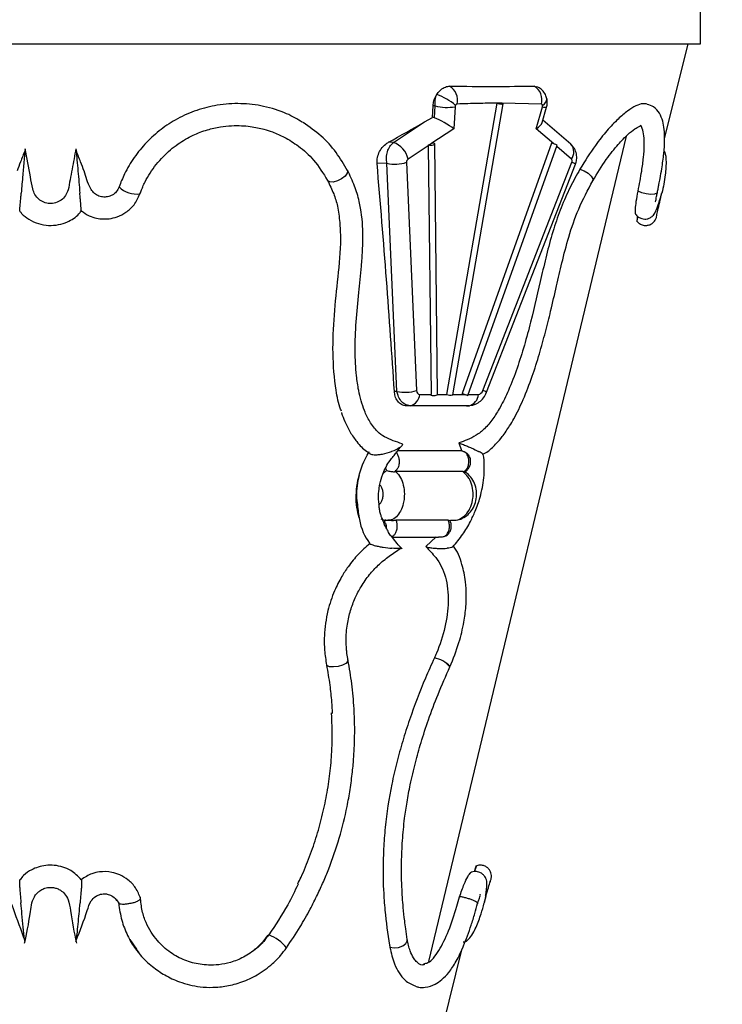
# Model space of a CAD drawing. Header units: millimetres. Extents: x 54 to 123, y 77 to 177.
# Tile 3 of 24: x 63 to 72, y 86 to 100. Entities that reach past the tile are written whole.
import ezdxf

# ---------------------------------------------------------------- set-up
doc = ezdxf.new("R2010")
doc.units = ezdxf.units.MM
doc.styles.add('SLDTEXTSTYLE0', font='TXT', dxfattribs={"width": 0.75})
doc.dimstyles.new('SLDDIMSTYLE0', dxfattribs={"dimtxt": 3.5, "dimasz": 3.556, "dimexe": 0, "dimexo": 0.0625, "dimgap": 0.875, "dimtad": 1, "dimdec": 0, "dimlfac": 10, "dimrnd": 1e-09, "dimzin": 12, "dimdsep": 46, "dimtxsty": 'SLDTEXTSTYLE0', "dimblk1": 'CLOSED', "dimblk2": 'CLOSED', "dimsah": 1, "dimcen": 0.09, "dimadec": 0, "dimazin": 3, "dimtfac": 1, "dimtdec": 0, "dimtofl": 0, "dimtmove": 0, "dimatfit": 3, "dimldrblk": 'CLOSED', "dimfxl": 0, "dimfrac": 2, "dimtolj": 1, "dimtzin": 12, "dimarcsym": 0})

# ---------------------------------------------------------------- blocks, each defined once
blk = doc.blocks.new('_Closed')
at = {"color": 0, "linetype": 'ByBlock', "lineweight": -2}
for p, q in [((-1, 0.166667), (0, 0)), ((-1, 0.166667), (-1, -0.166667)), ((0, 0), (-1, -0.166667)), ((0, 0), (-1, 0))]:
    blk.add_line(p, q, dxfattribs=at)
blk = doc.blocks.new('_D_2')
at = {"color": 7, "linetype": 'Continuous', "lineweight": 0}
for p, q in [((64.616, 122.158), (83.868, 122.158)), ((82.868, 122.158), (82.868, 77.181)), ((64.316, 77.181), (83.868, 77.181))]:
    blk.add_line(p, q, dxfattribs=at)
at = {"color": 7, "linetype": 'Continuous', "lineweight": 18, "xscale": 3.556, "yscale": 3.556}
for p, rotation in [((82.868, 122.158, -18.602), 90.0000000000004), ((82.868, 77.181, -18.602), 270.0000000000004)]:
    blk.add_blockref('_Closed', p, dxfattribs=dict(at, rotation=rotation))
at = {"color": 7, "linetype": 'Continuous', "lineweight": 18, "insert": (78.356, 98.44), "char_height": 3.5, "attachment_point": 1, "rotation": 90, "style": 'SLDTEXTSTYLE0'}
blk.add_mtext('450', dxfattribs=at)

msp = doc.modelspace()

# ---------------------------------------------------------------- linework, layer by layer
at = {"color": 7, "linetype": 'Continuous', "lineweight": 25}
for p, q in [((72.066, 99.381), (72.066, 100.031)), ((54.566, 99.381), (63.316, 99.381)), ((63.316, 99.381), (72.066, 99.381)), ((71.581, 98.104), (71.9, 99.381)), ((69.827, 98.81), (69.858, 98.804)), ((68.457, 98.391), (68.465, 98.547)), ((68.493, 98.547), (68.465, 98.547)), ((68.483, 98.384), (68.493, 98.547)), ((69.323, 98.582), (68.646, 94.662)), ((68.73, 94.654), (69.408, 98.573)), ((68.762, 98.534), (68.745, 98.236)), ((69.394, 98.582), (69.323, 98.582)), ((69.323, 98.582), (69.323, 98.582)), ((69.923, 98.57), (69.394, 98.582)), ((69.853, 98.236), (69.938, 98.534)), ((69.934, 98.322), (69.993, 98.526)), ((68.35, 98.329), (68.457, 98.391)), ((70.321, 98.028), (69.943, 98.352)), ((67.932, 98.052), (68.35, 98.329)), ((68.745, 98.236), (68.437, 98.033)), ((68.409, 87.028), (71.068, 98.14)), ((67.932, 98.052), (67.866, 98.056)), ((68.4, 98.009), (68.129, 97.829)), ((68.4, 98.021), (68.4, 98.009)), ((68.4, 98.009), (68.438, 94.662)), ((68.473, 98.044), (68.437, 98.033)), ((68.524, 94.663), (68.487, 98.033)), ((70.058, 98.044), (68.856, 94.674)), ((68.935, 94.645), (70.137, 98.016)), ((67.313, 97.678), (67.315, 97.673)), ((67.844, 97.773), (67.711, 97.77)), ((67.979, 94.702), (67.844, 97.773)), ((68.109, 97.786), (68.244, 94.716)), ((69.136, 94.716), (70.333, 97.786)), ((69.185, 94.69), (70.382, 97.761)), ((67.047, 97.54), (67.046, 97.542)), ((67.979, 94.702), (67.944, 94.701)), ((68.286, 94.662), (68.438, 94.662)), ((68.438, 94.662), (68.437, 94.65)), ((68.888, 94.662), (68.856, 94.674)), ((68.156, 94.51), (68.115, 94.507)), ((68.946, 94.51), (68.156, 94.51)), ((68.946, 94.51), (68.905, 94.507)), ((68.915, 94.507), (68.957, 94.51)), ((68.814, 94.008), (68.85, 93.905)), ((67.993, 93.905), (68.85, 93.905)), ((67.95, 93.622), (67.965, 93.622)), ((68.866, 93.622), (67.965, 93.622)), ((68.866, 93.622), (68.877, 93.622)), ((68.906, 93.633), (68.908, 93.607)), ((67.858, 92.967), (67.902, 92.967)), ((68.669, 92.967), (67.965, 92.967)), ((68.699, 92.967), (68.734, 92.967)), ((67.922, 92.739), (68.54, 92.739)), ((68.506, 92.743), (68.366, 92.613)), ((68.483, 91.114), (68.483, 91.114)), ((64.204, 87.857), (64.233, 87.812)), ((66.254, 87.386), (66.253, 87.386)), ((64.381, 87.324), (64.471, 87.194)), ((66.492, 87.213), (66.492, 87.213)), ((68.4, 85.366), (68.858, 87.203))]:
    msp.add_line(p, q, dxfattribs=at)
at = {"color": 8, "linetype": 'Continuous', "lineweight": 25}
for p, q in [((70.089, 98.033), (69.853, 98.236)), ((70.328, 97.829), (70.131, 97.998)), ((68.524, 94.662), (68.646, 94.662)), ((68.732, 94.662), (68.888, 94.662)), ((68.941, 94.662), (69.076, 94.662)), ((66.253, 87.386), (66.246, 87.385))]:
    msp.add_line(p, q, dxfattribs=at)
at = {"color": 8, "linetype": 'Continuous', "lineweight": 25, "flags": 128}
for points in [[(69.939, 98.552), (69.964, 98.573), (69.983, 98.594), (69.994, 98.616), (69.997, 98.638), (69.996, 98.647)], [(70.443, 97.694), (70.499, 97.672), (70.552, 97.639), (70.593, 97.601), (70.615, 97.564), (70.613, 97.536)], [(67.315, 97.673), (67.315, 97.672), (67.309, 97.639), (67.28, 97.601), (67.234, 97.564), (67.178, 97.536), (67.122, 97.52), (67.076, 97.521), (67.048, 97.537), (67.047, 97.54)], [(71.485, 97.381), (71.478, 97.37), (71.446, 97.357), (71.396, 97.354), (71.335, 97.362), (71.275, 97.377), (71.226, 97.399)], [(67.32, 91.087), (67.317, 91.069), (67.292, 91.041), (67.246, 91.017), (67.187, 91), (67.126, 90.993), (67.073, 90.997), (67.037, 91.013), (67.031, 91.018)], [(67.884, 87.22), (67.94, 87.212), (68.002, 87.218), (68.058, 87.239), (68.099, 87.27), (68.118, 87.306), (68.118, 87.323)]]:
    msp.add_lwpolyline(points, dxfattribs=at)
at = {"color": 7, "linetype": 'Continuous', "lineweight": 25, "flags": 128}
for points in [[(69.323, 98.582), (69.339, 98.577), (69.358, 98.573), (69.377, 98.571), (69.393, 98.57), (69.404, 98.571), (69.408, 98.573), (69.404, 98.577), (69.394, 98.582)], [(68.4, 98.021), (68.416, 98.017), (68.435, 98.016), (68.454, 98.017), (68.471, 98.021), (68.482, 98.026), (68.487, 98.033), (68.483, 98.039), (68.473, 98.044)], [(68.437, 94.65), (68.453, 94.647), (68.472, 94.645), (68.492, 94.647), (68.508, 94.65), (68.52, 94.656), (68.524, 94.662), (68.524, 94.663)], [(68.856, 94.674), (68.871, 94.669), (68.889, 94.662), (68.907, 94.656), (68.922, 94.65), (68.932, 94.647), (68.935, 94.645), (68.931, 94.647), (68.92, 94.65)]]:
    msp.add_lwpolyline(points, dxfattribs=at)
at = {"color": 7, "linetype": 'Continuous', "lineweight": 25}
for centre, radius, start, end in [((68.575, 98.621), 0.22, 346.742, 59.1606), ((69.717, 98.627), 0.214, 344.5793, 58.8692), ((68.248, 97.952), 0.794, 49.1119, 70.3215), ((68.657, 99.147), 0.622, 254.7056, 279.708), ((67.837, 97.771), 0.297, 11.2828, 71.4244), ((69.397, 96.093), 2.061, 68.9339, 71.2792), ((67.953, 98.241), 0.481, 256.9273, 288.8763), ((64.478, 97.702), 0.344, 225.8858, 277.0318), ((68.088, 95.171), 0.481, 256.9273, 288.8763), ((68.12, 94.672), 0.166, 282.3606, 356.6599), ((68.701, 94.787), 0.136, 246.0617, 282.4455), ((68.911, 94.672), 0.166, 282.3606, 356.6599)]:
    msp.add_arc(centre, radius, start, end, dxfattribs=at)
at = {"color": 8, "linetype": 'Continuous', "lineweight": 25}
for centre, radius, start, end in [((69.98, 98.633), 0.107, 247.0311, 276.9818), ((70.2, 97.924), 0.16, 323.3684, 40.7142), ((70.276, 97.615), 0.18, 54.0491, 71.6191), ((69.08, 94.544), 0.181, 54.07, 71.6067), ((68.433, 90.78), 0.338, 40.0072, 81.534), ((68.433, 90.78), 0.337, 39.9447, 81.5655), ((66.074, 86.887), 0.53, 37.936, 70.1273)]:
    msp.add_arc(centre, radius, start, end, dxfattribs=at)
at = {"color": 7, "linetype": 'Continuous', "lineweight": 25}
for centre, major_axis, ratio, start_param, end_param in [((63.237, 99.256), (8.553, -0.317), 0.037007, 5.404908, 5.593498), ((68.781, 98.538), (0.0086, 0.0262), 0.669111, 1.252337, 1.947124), ((69.92, 98.538), (0.0086, 0.0262), 0.669111, 4.768191, 5.462977), ((68.458, 98.185), (-0.034, 0.206), 0.717412, 5.888062, 6.06057), ((68.607, 98.284), (0.193, -0.111), 0.159865, 0.875762, 2.354797), ((64.053, 100.06), (8.609, 3.48), 0.370967, 5.016906, 5.07982), ((69.715, 98.284), (0.219, 0.066), 0.43261, 5.253716, 6.012405), ((68.299, 98.08), (0.601, 0.179), 0.137686, 4.839673, 4.901767), ((68.135, 97.797), (0.0116, 0.0354), 0.669111, 0.702299, 2.084464), ((70.31, 97.797), (0.0116, 0.0354), 0.669111, 4.630851, 6.013016), ((54.67, 131.4), (-11.297, 51.852), 0.141978, 3.895627, 3.976151), ((68.299, 94.738), (0.0242, 0.0737), 0.669111, 2.084464, 3.357657), ((68.75, 94.71), (0.544, -0.2), 0.005084, 1.255955, 1.317239), ((69.089, 94.738), (0.0242, 0.0737), 0.669111, 3.357657, 4.630851), ((63.383, 94.127), (7.272, 0.27), 0.037007, 0.707025, 0.860939)]:
    msp.add_ellipse(centre, major_axis=major_axis, ratio=ratio, start_param=start_param, end_param=end_param, dxfattribs=at)
for points, knots in [([(68.515, 98.699), (68.528, 98.717), (68.557, 98.756), (68.615, 98.796), (68.662, 98.809), (68.685, 98.81), (68.688, 98.81)], [0, 0, 0, 0, 0.278122, 0.618237, 0.948339, 1, 1, 1, 1]), ([(70, 98.628), (69.995, 98.646), (69.986, 98.688), (69.949, 98.745), (69.904, 98.787), (69.869, 98.798), (69.857, 98.802)], [0, 0, 0, 0, 0.238646, 0.542359, 0.840371, 1, 1, 1, 1]), ([(68.465, 98.547), (68.468, 98.569), (68.473, 98.617), (68.496, 98.668), (68.513, 98.695), (68.515, 98.699)], [0, 0, 0, 0, 0.414606, 0.906565, 1, 1, 1, 1]), ([(68.493, 98.547), (68.492, 98.573), (68.49, 98.626), (68.507, 98.674), (68.515, 98.699)], [0, 0, 0, 0, 0.484974, 1, 1, 1, 1]), ([(69.993, 98.526), (69.995, 98.535), (70.004, 98.57), (70.004, 98.612), (69.997, 98.643), (69.996, 98.647)], [0, 0, 0, 0, 0.231863, 0.885782, 1, 1, 1, 1]), ([(66.709, 98.322), (66.639, 98.364), (66.478, 98.46), (66.195, 98.546), (65.878, 98.585), (65.572, 98.565), (65.283, 98.492), (65.027, 98.381), (64.799, 98.233), (64.603, 98.058), (64.438, 97.855), (64.316, 97.652), (64.261, 97.514), (64.238, 97.455)], [0, 0, 0, 0, 0.089113, 0.20371, 0.310187, 0.416577, 0.508823, 0.601049, 0.685487, 0.769938, 0.854139, 0.938359, 1, 1, 1, 1]), ([(68.79, 98.57), (68.788, 98.57), (68.784, 98.569), (68.777, 98.564), (68.771, 98.558), (68.768, 98.553), (68.768, 98.552)], [0, 0, 0, 0, 0.194937, 0.497514, 0.887555, 1, 1, 1, 1]), ([(69.323, 98.582), (69.24, 98.581), (69.063, 98.579), (68.885, 98.573), (68.79, 98.57)], [0, 0, 0, 0, 0.467478, 1, 1, 1, 1]), ([(69.939, 98.552), (69.938, 98.555), (69.936, 98.562), (69.93, 98.568), (69.925, 98.57), (69.923, 98.57), (69.923, 98.57)], [0, 0, 0, 0, 0.3701098, 0.7418911, 0.9701585, 1, 1, 1, 1]), ([(71.348, 98.568), (71.329, 98.572), (71.285, 98.581), (71.196, 98.55), (71.084, 98.481), (70.952, 98.37), (70.806, 98.215), (70.63, 97.997), (70.511, 97.805), (70.443, 97.694)], [0, 0, 0, 0, 0.098301, 0.222482, 0.356749, 0.49107, 0.64241, 0.793782, 1, 1, 1, 1]), ([(71.485, 97.381), (71.489, 97.401), (71.496, 97.437), (71.509, 97.499), (71.525, 97.586), (71.549, 97.728), (71.573, 97.907), (71.585, 98.083), (71.58, 98.227), (71.56, 98.346), (71.516, 98.451), (71.446, 98.537), (71.377, 98.557), (71.347, 98.566)], [0, 0, 0, 0, 0.034467, 0.061028, 0.107408, 0.187143, 0.31807, 0.451557, 0.567056, 0.671942, 0.78428, 0.904196, 1, 1, 1, 1]), ([(64.52, 97.361), (64.527, 97.379), (64.538, 97.41), (64.561, 97.465), (64.597, 97.541), (64.679, 97.685), (64.821, 97.864), (65.022, 98.034), (65.225, 98.152), (65.419, 98.225), (65.594, 98.265), (65.747, 98.281), (65.882, 98.281), (65.999, 98.271), (66.1, 98.253), (66.2, 98.229), (66.321, 98.19), (66.48, 98.12), (66.671, 97.998), (66.879, 97.811), (66.987, 97.636), (67.046, 97.54)], [0, 0, 0, 0, 0.0169067, 0.0299477, 0.0527668, 0.0922363, 0.1765442, 0.2525519, 0.3211485, 0.3818872, 0.4352493, 0.4811563, 0.5226412, 0.5595523, 0.5918315, 0.6199759, 0.6589019, 0.7162377, 0.792216, 0.8867763, 1, 1, 1, 1]), ([(67.315, 97.673), (67.265, 97.757), (67.166, 97.926), (66.965, 98.147), (66.799, 98.263), (66.716, 98.322)], [0, 0, 0, 0, 0.326147, 0.66181, 1, 1, 1, 1]), ([(70.614, 97.537), (70.674, 97.636), (70.788, 97.823), (70.951, 98.025), (71.082, 98.159), (71.179, 98.236), (71.241, 98.271), (71.273, 98.28), (71.272, 98.281), (71.271, 98.281)], [0, 0, 0, 0, 0.219498, 0.414332, 0.581836, 0.723627, 0.83764, 0.92529, 1, 1, 1, 1]), ([(71.226, 97.399), (71.243, 97.491), (71.273, 97.652), (71.3, 97.855), (71.311, 98.016), (71.305, 98.146), (71.288, 98.24), (71.265, 98.274), (71.255, 98.288)], [0, 0, 0, 0, 0.221273, 0.387375, 0.553421, 0.717991, 0.882547, 1, 1, 1, 1]), ([(62.972, 97.947), (62.951, 97.895), (62.915, 97.803), (62.88, 97.709), (62.865, 97.669)], [0, 0, 0, 0, 0.5622249, 1, 1, 1, 1]), ([(62.975, 97.969), (62.975, 97.968), (62.974, 97.967), (62.974, 97.959), (62.972, 97.943), (62.967, 97.896), (62.957, 97.784), (62.94, 97.6), (62.928, 97.452), (62.921, 97.371), (62.921, 97.371)], [0, 0, 0, 0, 0.00854, 0.031656, 0.062047, 0.111034, 0.274503, 0.600348, 0.998241, 1, 1, 1, 1]), ([(63.657, 97.969), (63.64, 97.878), (63.615, 97.739), (63.577, 97.554), (63.562, 97.431), (63.522, 97.335), (63.462, 97.274), (63.386, 97.237), (63.304, 97.227), (63.224, 97.244), (63.155, 97.287), (63.101, 97.349), (63.066, 97.454), (63.037, 97.663), (63, 97.843), (62.975, 97.969)], [0, 0, 0, 0, 0.158334, 0.241308, 0.321357, 0.36855, 0.415798, 0.461919, 0.506664, 0.550777, 0.595107, 0.640007, 0.686271, 0.781276, 1, 1, 1, 1]), ([(63.657, 97.969), (63.657, 97.968), (63.657, 97.965), (63.659, 97.954), (63.662, 97.926), (63.666, 97.878), (63.675, 97.788), (63.69, 97.617), (63.702, 97.469), (63.71, 97.371), (63.71, 97.371)], [0, 0, 0, 0, 0.016662, 0.041441, 0.079268, 0.178093, 0.276342, 0.516893, 0.998244, 1, 1, 1, 1]), ([(63.767, 97.668), (63.752, 97.709), (63.717, 97.802), (63.68, 97.894), (63.66, 97.946)], [0, 0, 0, 0, 0.43856, 1, 1, 1, 1]), ([(67.711, 97.77), (67.711, 97.791), (67.71, 97.838), (67.734, 97.914), (67.779, 97.988), (67.828, 98.034), (67.859, 98.052), (67.866, 98.056)], [0, 0, 0, 0, 0.18595, 0.421873, 0.667578, 0.922973, 1, 1, 1, 1]), ([(67.844, 97.773), (67.841, 97.799), (67.834, 97.851), (67.849, 97.93), (67.88, 98.004), (67.914, 98.035), (67.932, 98.052)], [0, 0, 0, 0, 0.24345, 0.486899, 0.730333, 1, 1, 1, 1]), ([(70.382, 97.761), (70.388, 97.78), (70.402, 97.825), (70.399, 97.899), (70.373, 97.973), (70.338, 98.01), (70.321, 98.028)], [0, 0, 0, 0, 0.203629, 0.482368, 0.74727, 1, 1, 1, 1]), ([(71.573, 97.941), (71.576, 97.933), (71.596, 97.896), (71.605, 97.783), (71.594, 97.6), (71.564, 97.452), (71.544, 97.371), (71.543, 97.371)], [0, 0, 0, 0, 0.0439154, 0.2197263, 0.5701731, 0.9981083, 1, 1, 1, 1]), ([(68.048, 93.996), (68.009, 94.01), (67.929, 94.039), (67.814, 94.082), (67.705, 94.168), (67.612, 94.287), (67.523, 94.473), (67.465, 94.684), (67.426, 94.955), (67.411, 95.264), (67.427, 95.639), (67.463, 96.019), (67.497, 96.337), (67.519, 96.621), (67.526, 96.915), (67.49, 97.211), (67.411, 97.475), (67.347, 97.608), (67.313, 97.678)], [0, 0, 0, 0, 0.039219, 0.078652, 0.113757, 0.162448, 0.206472, 0.279233, 0.328722, 0.409899, 0.502649, 0.595403, 0.679245, 0.727099, 0.796017, 0.887893, 0.941472, 1, 1, 1, 1]), ([(70.443, 97.694), (70.398, 97.613), (70.307, 97.45), (70.187, 97.177), (70.084, 96.884), (70, 96.576), (69.902, 96.158), (69.808, 95.74), (69.696, 95.323), (69.599, 95.014), (69.491, 94.732), (69.38, 94.502), (69.271, 94.329), (69.163, 94.197), (69.045, 94.105), (68.929, 94.052), (68.851, 94.022), (68.814, 94.008)], [0, 0, 0, 0, 0.068869, 0.138677, 0.208542, 0.282802, 0.35717, 0.505069, 0.579286, 0.653443, 0.727542, 0.787731, 0.832946, 0.878042, 0.919913, 0.962018, 1, 1, 1, 1]), ([(64.238, 97.455), (64.227, 97.432), (64.206, 97.388), (64.149, 97.342), (64.084, 97.318), (64.016, 97.316), (63.949, 97.336), (63.891, 97.377), (63.819, 97.486), (63.79, 97.589), (63.767, 97.669)], [0, 0, 0, 0, 0.1018345, 0.1955148, 0.2857414, 0.3750631, 0.4668662, 0.5616461, 0.6600333, 1, 1, 1, 1]), ([(67.046, 97.541), (67.074, 97.482), (67.128, 97.372), (67.188, 97.184), (67.201, 97.05), (67.208, 96.976)], [0, 0, 0, 0, 0.340228, 0.637611, 1, 1, 1, 1]), ([(69.135, 93.856), (69.159, 93.869), (69.224, 93.905), (69.31, 93.991), (69.39, 94.084), (69.448, 94.164), (69.5, 94.244), (69.581, 94.382), (69.687, 94.602), (69.8, 94.898), (69.897, 95.203), (69.978, 95.497), (70.053, 95.802), (70.125, 96.112), (70.201, 96.445), (70.291, 96.793), (70.423, 97.179), (70.548, 97.413), (70.614, 97.536)], [0, 0, 0, 0, 0.025046, 0.070203, 0.101596, 0.124798, 0.147591, 0.17567, 0.246893, 0.328328, 0.405045, 0.477861, 0.547991, 0.632276, 0.708707, 0.795472, 0.892226, 1, 1, 1, 1]), ([(62.901, 97.128), (62.901, 97.129), (62.9, 97.132), (62.902, 97.156), (62.907, 97.208), (62.913, 97.279), (62.918, 97.339), (62.921, 97.365), (62.921, 97.371), (62.921, 97.371)], [0, 0, 0, 0, 0.110382, 0.2550668, 0.4254381, 0.7505948, 0.9474766, 0.9966715, 1, 1, 1, 1]), ([(63.73, 97.128), (63.731, 97.129), (63.731, 97.131), (63.729, 97.155), (63.725, 97.204), (63.719, 97.274), (63.713, 97.335), (63.711, 97.365), (63.71, 97.371), (63.71, 97.371)], [0, 0, 0, 0, 0.103679, 0.245904, 0.416688, 0.723838, 0.942141, 0.996677, 1, 1, 1, 1]), ([(63.733, 97.132), (63.766, 97.107), (63.828, 97.062), (63.956, 97.024), (64.086, 97.018), (64.221, 97.05), (64.339, 97.111), (64.452, 97.214), (64.496, 97.31), (64.52, 97.361)], [0, 0, 0, 0, 0.130599, 0.240367, 0.415015, 0.532188, 0.66929, 0.825383, 1, 1, 1, 1]), ([(71.196, 97.086), (71.195, 97.086), (71.189, 97.084), (71.188, 97.132), (71.195, 97.226), (71.211, 97.326), (71.223, 97.386), (71.226, 97.399)], [0, 0, 0, 0, 0.06172, 0.34896, 0.63425, 0.922192, 1, 1, 1, 1]), ([(71.19, 97.088), (71.202, 97.074), (71.226, 97.047), (71.271, 97.027), (71.311, 97.021), (71.35, 97.024), (71.381, 97.035), (71.407, 97.052), (71.439, 97.079), (71.457, 97.112), (71.487, 97.185), (71.509, 97.252), (71.519, 97.287), (71.521, 97.294)], [0, 0, 0, 0, 0.087107, 0.163257, 0.226264, 0.276548, 0.344967, 0.384317, 0.42109, 0.594207, 0.819917, 0.965912, 1, 1, 1, 1]), ([(71.456, 97.255), (71.458, 97.257), (71.462, 97.26), (71.467, 97.286), (71.474, 97.326), (71.481, 97.362), (71.485, 97.381)], [0, 0, 0, 0, 0.213057, 0.458844, 0.72133, 1, 1, 1, 1]), ([(71.471, 97.042), (71.472, 97.048), (71.474, 97.058), (71.49, 97.136), (71.514, 97.245), (71.535, 97.334), (71.545, 97.377)], [0, 0, 0, 0, 0.255193, 0.507878, 0.757372, 1, 1, 1, 1]), ([(71.521, 97.294), (71.527, 97.314), (71.535, 97.339), (71.542, 97.365), (71.543, 97.371), (71.543, 97.371)], [0, 0, 0, 0, 0.784375, 0.986336, 1, 1, 1, 1]), ([(62.902, 97.129), (62.91, 97.119), (62.944, 97.075), (63.027, 97.013), (63.151, 96.955), (63.288, 96.931), (63.422, 96.941), (63.564, 96.988), (63.672, 97.054), (63.718, 97.118), (63.728, 97.131)], [0, 0, 0, 0, 0.041399, 0.176804, 0.325984, 0.472183, 0.615621, 0.746829, 0.948832, 1, 1, 1, 1]), ([(71.205, 96.999), (71.217, 96.985), (71.241, 96.957), (71.291, 96.937), (71.34, 96.934), (71.381, 96.944), (71.413, 96.961), (71.437, 96.982), (71.458, 97.009), (71.466, 97.03), (71.471, 97.042)], [0, 0, 0, 0, 0.165671, 0.325471, 0.470687, 0.596884, 0.703565, 0.792946, 0.887264, 1, 1, 1, 1]), ([(71.221, 97.057), (71.219, 97.047), (71.211, 97.005), (71.208, 96.987), (71.21, 96.998), (71.218, 97.041), (71.221, 97.057)], [0, 0, 0, 0, 0.114778, 0.461183, 0.801964, 1, 1, 1, 1]), ([(67.232, 94.434), (67.228, 94.443), (67.192, 94.53), (67.143, 94.792), (67.107, 95.215), (67.133, 95.73), (67.185, 96.243), (67.232, 96.665), (67.218, 96.91), (67.213, 96.986)], [0, 0, 0, 0, 0.012745, 0.119306, 0.317478, 0.515096, 0.712456, 0.909889, 1, 1, 1, 1]), ([(68.115, 94.507), (68.112, 94.507), (68.086, 94.507), (68.039, 94.521), (67.986, 94.568), (67.953, 94.632), (67.947, 94.68), (67.944, 94.701)], [0, 0, 0, 0, 0.030637, 0.2915892, 0.548555, 0.8049293, 1, 1, 1, 1]), ([(68.156, 94.51), (68.132, 94.514), (68.086, 94.521), (68.03, 94.573), (67.994, 94.636), (67.984, 94.683), (67.979, 94.702)], [0, 0, 0, 0, 0.2935589, 0.5595523, 0.8259677, 1, 1, 1, 1]), ([(68.939, 94.51), (68.967, 94.513), (69.02, 94.518), (69.09, 94.558), (69.149, 94.614), (69.173, 94.664), (69.185, 94.69)], [0, 0, 0, 0, 0.260237, 0.494111, 0.735449, 1, 1, 1, 1]), ([(67.232, 94.417), (67.233, 94.415), (67.244, 94.375), (67.281, 94.285), (67.346, 94.151), (67.443, 94.015), (67.533, 93.915), (67.6, 93.879), (67.615, 93.871)], [0, 0, 0, 0, 0.005722, 0.176724, 0.408636, 0.637922, 0.919461, 1, 1, 1, 1]), ([(68.048, 93.995), (68.05, 93.992), (68.055, 93.982), (68.041, 93.963), (67.998, 93.93), (67.947, 93.907), (67.907, 93.893), (67.906, 93.893)], [0, 0, 0, 0, 0.0862852, 0.2898446, 0.4918616, 0.9972909, 1, 1, 1, 1]), ([(67.929, 93.828), (67.943, 93.846), (67.98, 93.893), (68.018, 93.939), (68.042, 93.967)], [0, 0, 0, 0, 0.382228, 1, 1, 1, 1]), ([(68.814, 94.008), (68.814, 94.008), (68.823, 94.005), (68.843, 93.998), (68.883, 93.983), (68.931, 93.963), (69.005, 93.93), (69.051, 93.907), (69.079, 93.893), (69.079, 93.893)], [0, 0, 0, 0, 0.008913, 0.105359, 0.20103, 0.379027, 0.555676, 0.997631, 1, 1, 1, 1]), ([(67.469, 93), (67.458, 93.046), (67.423, 93.191), (67.432, 93.466), (67.511, 93.728), (67.587, 93.86), (67.607, 93.894)], [0, 0, 0, 0, 0.1633854, 0.5190082, 0.8759545, 1, 1, 1, 1]), ([(67.613, 93.867), (67.614, 93.866), (67.618, 93.861), (67.638, 93.854), (67.675, 93.849), (67.726, 93.85), (67.81, 93.862), (67.869, 93.879), (67.906, 93.892), (67.906, 93.893)], [0, 0, 0, 0, 0.030651, 0.141979, 0.252937, 0.422066, 0.589702, 0.997607, 1, 1, 1, 1]), ([(67.963, 93.887), (67.963, 93.887), (67.973, 93.877), (67.989, 93.853), (68.005, 93.808), (68.01, 93.757), (68.005, 93.713), (67.992, 93.673), (67.975, 93.643), (67.958, 93.627), (67.95, 93.622), (67.95, 93.622)], [0, 0, 0, 0, 0.0099, 0.164152, 0.318399, 0.47265, 0.6269, 0.723466, 0.877744, 0.996607, 1, 1, 1, 1]), ([(68.732, 92.611), (68.778, 92.665), (68.865, 92.768), (68.962, 92.935), (69.041, 93.102), (69.109, 93.298), (69.151, 93.506), (69.157, 93.698), (69.152, 93.806), (69.139, 93.854), (69.139, 93.854)], [0, 0, 0, 0, 0.165652, 0.314798, 0.423752, 0.565123, 0.755506, 0.871083, 0.999814, 1, 1, 1, 1]), ([(68.85, 93.905), (68.853, 93.904), (68.861, 93.901), (68.875, 93.896), (68.887, 93.89), (68.892, 93.887)], [0, 0, 0, 0, 0.192842, 0.641635, 1, 1, 1, 1]), ([(68.877, 93.622), (68.878, 93.622), (68.883, 93.625), (68.899, 93.636), (68.923, 93.662), (68.94, 93.701), (68.948, 93.745), (68.947, 93.79), (68.933, 93.837), (68.913, 93.87), (68.897, 93.883), (68.892, 93.887)], [0, 0, 0, 0, 0.003387, 0.064306, 0.218516, 0.372731, 0.469227, 0.623436, 0.777657, 0.931887, 1, 1, 1, 1]), ([(68.886, 93.624), (68.893, 93.627), (68.916, 93.635), (68.944, 93.666), (68.967, 93.712), (68.973, 93.766), (68.966, 93.813), (68.95, 93.835), (68.946, 93.841)], [0, 0, 0, 0, 0.09528, 0.280612, 0.474432, 0.685386, 0.914287, 1, 1, 1, 1]), ([(68.892, 93.887), (68.901, 93.883), (68.919, 93.873), (68.938, 93.857), (68.945, 93.846), (68.947, 93.841)], [0, 0, 0, 0, 0.384912, 0.768501, 1, 1, 1, 1]), ([(69.138, 93.852), (69.138, 93.854), (69.135, 93.862), (69.104, 93.879), (69.079, 93.892), (69.079, 93.893)], [0, 0, 0, 0, 0.2671313, 0.9957243, 1, 1, 1, 1]), ([(67.738, 93.191), (67.737, 93.199), (67.726, 93.252), (67.732, 93.342), (67.749, 93.467), (67.792, 93.611), (67.857, 93.74), (67.915, 93.81), (67.929, 93.828)], [0, 0, 0, 0, 0.039897, 0.257152, 0.397084, 0.596802, 0.896584, 1, 1, 1, 1]), ([(67.469, 93.571), (67.449, 93.478), (67.42, 93.342), (67.441, 93.216), (67.447, 93.177)], [0, 0, 0, 0, 0.689239, 1, 1, 1, 1]), ([(67.794, 93.598), (67.803, 93.608), (67.818, 93.624), (67.836, 93.634), (67.843, 93.638)], [0, 0, 0, 0, 0.633746, 1, 1, 1, 1]), ([(67.843, 93.638), (67.839, 93.644), (67.833, 93.652), (67.831, 93.664), (67.83, 93.667)], [0, 0, 0, 0, 0.662914, 1, 1, 1, 1]), ([(67.843, 93.638), (67.851, 93.635), (67.866, 93.63), (67.895, 93.624), (67.921, 93.622), (67.939, 93.621), (67.948, 93.622), (67.95, 93.622)], [0, 0, 0, 0, 0.301682, 0.547893, 0.745473, 0.944199, 1, 1, 1, 1]), ([(68.733, 92.971), (68.753, 92.97), (68.804, 92.969), (68.882, 93.002), (68.956, 93.059), (69.012, 93.138), (69.047, 93.232), (69.056, 93.336), (69.037, 93.44), (68.991, 93.53), (68.938, 93.593), (68.897, 93.615), (68.883, 93.622)], [0, 0, 0, 0, 0.067467, 0.174134, 0.278988, 0.385453, 0.495447, 0.610571, 0.729467, 0.840116, 0.948026, 1, 1, 1, 1]), ([(68.877, 93.622), (68.881, 93.621), (68.886, 93.621), (68.887, 93.622), (68.887, 93.622)], [0, 0, 0, 0, 0.76808, 1, 1, 1, 1]), ([(67.447, 93.177), (67.454, 93.109), (67.471, 92.917), (67.545, 92.741), (67.612, 92.656), (67.614, 92.653)], [0, 0, 0, 0, 0.345277, 0.981683, 1, 1, 1, 1]), ([(67.778, 92.996), (67.776, 93), (67.771, 93.014), (67.756, 93.054), (67.744, 93.108), (67.74, 93.152), (67.737, 93.174), (67.737, 93.179)], [0, 0, 0, 0, 0.144285, 0.422515, 0.703578, 0.943592, 1, 1, 1, 1]), ([(67.764, 92.988), (67.779, 92.981), (67.809, 92.967), (67.841, 92.97), (67.857, 92.971)], [0, 0, 0, 0, 0.506803, 1, 1, 1, 1]), ([(67.845, 92.853), (67.839, 92.862), (67.811, 92.903), (67.794, 92.956), (67.78, 92.997)], [0, 0, 0, 0, 0.21756, 1, 1, 1, 1]), ([(67.814, 92.937), (67.816, 92.948), (67.82, 92.962), (67.826, 92.975), (67.827, 92.977)], [0, 0, 0, 0, 0.799283, 1, 1, 1, 1]), ([(67.895, 92.967), (67.903, 92.967), (67.921, 92.966), (67.946, 92.967), (67.96, 92.967), (67.965, 92.967)], [0, 0, 0, 0, 0.315151, 0.704103, 1, 1, 1, 1]), ([(67.965, 92.967), (67.966, 92.966), (67.972, 92.949), (67.98, 92.915), (67.98, 92.87), (67.973, 92.827), (67.957, 92.789), (67.935, 92.759), (67.917, 92.749), (67.91, 92.745)], [0, 0, 0, 0, 0.021754, 0.206488, 0.391224, 0.506861, 0.691625, 0.876399, 1, 1, 1, 1]), ([(68.605, 92.745), (68.609, 92.747), (68.625, 92.754), (68.65, 92.775), (68.674, 92.815), (68.685, 92.858), (68.687, 92.902), (68.681, 92.938), (68.672, 92.96), (68.669, 92.967)], [0, 0, 0, 0, 0.054119, 0.238837, 0.42355, 0.608268, 0.723864, 0.908588, 1, 1, 1, 1]), ([(68.641, 92.76), (68.65, 92.766), (68.672, 92.78), (68.697, 92.818), (68.712, 92.868), (68.711, 92.921), (68.696, 92.952), (68.69, 92.966)], [0, 0, 0, 0, 0.136695, 0.340739, 0.560372, 0.801285, 1, 1, 1, 1]), ([(68.669, 92.967), (68.675, 92.967), (68.686, 92.967), (68.692, 92.966), (68.69, 92.967), (68.69, 92.967)], [0, 0, 0, 0, 0.468876, 0.937926, 1, 1, 1, 1]), ([(67.91, 92.745), (67.907, 92.748), (67.899, 92.754), (67.883, 92.775), (67.867, 92.803), (67.854, 92.832), (67.842, 92.853), (67.836, 92.862), (67.834, 92.866)], [0, 0, 0, 0, 0.196412, 0.39259, 0.593299, 0.794279, 0.917583, 1, 1, 1, 1]), ([(67.614, 92.652), (67.561, 92.607), (67.456, 92.517), (67.331, 92.36), (67.224, 92.195), (67.125, 92), (67.035, 91.731), (66.998, 91.459), (67, 91.213), (67.021, 91.085), (67.031, 91.018)], [0, 0, 0, 0, 0.119585, 0.238806, 0.325703, 0.438626, 0.588681, 0.776157, 0.883369, 1, 1, 1, 1]), ([(67.612, 92.661), (67.611, 92.66), (67.609, 92.658), (67.612, 92.652), (67.627, 92.644), (67.653, 92.635), (67.692, 92.624), (67.741, 92.614), (67.82, 92.6), (67.877, 92.594), (67.91, 92.591), (67.911, 92.591)], [0, 0, 0, 0, 0.0556958, 0.1409229, 0.2232008, 0.3154826, 0.4072806, 0.5290175, 0.6733358, 0.9980666, 1, 1, 1, 1]), ([(68.048, 92.582), (68.002, 92.63), (67.951, 92.685), (67.909, 92.752), (67.904, 92.76)], [0, 0, 0, 0, 0.8902239, 1, 1, 1, 1]), ([(68.605, 92.745), (68.604, 92.745), (68.592, 92.743), (68.57, 92.74), (68.548, 92.739), (68.537, 92.739)], [0, 0, 0, 0, 0.053179, 0.532295, 1, 1, 1, 1]), ([(68.641, 92.76), (68.638, 92.758), (68.628, 92.75), (68.615, 92.747), (68.605, 92.745)], [0, 0, 0, 0, 0.2841924, 1, 1, 1, 1]), ([(67.32, 91.087), (67.315, 91.115), (67.306, 91.165), (67.298, 91.252), (67.292, 91.383), (67.305, 91.557), (67.35, 91.751), (67.413, 91.921), (67.498, 92.085), (67.603, 92.233), (67.732, 92.373), (67.875, 92.489), (67.978, 92.558), (68.03, 92.593)], [0, 0, 0, 0, 0.0508706, 0.088906, 0.1523268, 0.2761426, 0.3783685, 0.4740915, 0.5652553, 0.6749424, 0.7708834, 0.8847442, 1, 1, 1, 1]), ([(68.033, 92.6), (68.033, 92.6), (68.038, 92.596), (68.029, 92.592), (67.996, 92.586), (67.949, 92.588), (67.911, 92.591), (67.911, 92.591)], [0, 0, 0, 0, 0.009333, 0.229747, 0.448188, 0.997065, 1, 1, 1, 1]), ([(68.366, 92.613), (68.413, 92.566), (68.491, 92.487), (68.58, 92.35), (68.634, 92.208), (68.665, 92.047), (68.674, 91.823), (68.634, 91.523), (68.551, 91.267), (68.492, 91.135), (68.483, 91.114)], [0, 0, 0, 0, 0.154466, 0.259908, 0.365264, 0.469301, 0.573335, 0.762928, 0.962458, 1, 1, 1, 1]), ([(68.366, 92.613), (68.373, 92.611), (68.389, 92.606), (68.429, 92.598), (68.481, 92.592), (68.564, 92.587), (68.62, 92.588), (68.653, 92.591), (68.654, 92.591)], [0, 0, 0, 0, 0.087907, 0.18576, 0.36692, 0.54646, 0.997587, 1, 1, 1, 1]), ([(68.733, 92.611), (68.731, 92.609), (68.72, 92.599), (68.684, 92.594), (68.654, 92.591), (68.654, 92.591)], [0, 0, 0, 0, 0.215538, 0.995355, 1, 1, 1, 1]), ([(68.692, 90.997), (68.736, 91.104), (68.815, 91.299), (68.879, 91.575), (68.908, 91.787), (68.915, 91.969), (68.905, 92.165), (68.854, 92.395), (68.793, 92.555), (68.738, 92.621), (68.737, 92.621)], [0, 0, 0, 0, 0.189662, 0.343616, 0.460106, 0.546585, 0.657613, 0.808195, 0.998075, 1, 1, 1, 1]), ([(66.492, 87.213), (66.554, 87.306), (66.667, 87.474), (66.803, 87.715), (66.906, 87.919), (66.989, 88.1), (67.093, 88.353), (67.208, 88.69), (67.297, 89.048), (67.351, 89.346), (67.38, 89.57), (67.398, 89.768), (67.408, 89.957), (67.412, 90.174), (67.403, 90.452), (67.379, 90.709), (67.349, 90.927), (67.33, 91.032), (67.32, 91.087)], [0, 0, 0, 0, 0.080702, 0.14704, 0.199312, 0.245614, 0.290688, 0.395795, 0.501554, 0.557676, 0.61673, 0.66693, 0.705388, 0.757898, 0.829531, 0.916057, 0.956242, 1, 1, 1, 1]), ([(68.483, 91.114), (68.442, 91.024), (68.321, 90.753), (68.177, 90.379), (68.054, 89.997), (67.974, 89.708), (67.885, 89.32), (67.826, 88.93), (67.789, 88.45), (67.79, 88.075), (67.821, 87.643), (67.855, 87.39), (67.882, 87.23), (67.884, 87.22)], [0, 0, 0, 0, 0.071584, 0.214956, 0.286551, 0.358151, 0.429754, 0.573273, 0.644881, 0.788389, 0.859989, 0.990996, 1, 1, 1, 1]), ([(67.031, 91.018), (67.046, 90.929), (67.075, 90.766), (67.098, 90.547), (67.105, 90.418), (67.108, 90.367)], [0, 0, 0, 0, 0.4181096, 0.7663578, 1, 1, 1, 1]), ([(68.118, 87.323), (68.111, 87.371), (68.098, 87.454), (68.08, 87.598), (68.06, 87.784), (68.045, 88.001), (68.04, 88.206), (68.041, 88.413), (68.051, 88.657), (68.077, 88.927), (68.114, 89.179), (68.161, 89.429), (68.223, 89.697), (68.305, 89.989), (68.406, 90.296), (68.535, 90.639), (68.638, 90.873), (68.692, 90.997)], [0, 0, 0, 0, 0.044659, 0.077299, 0.130387, 0.209158, 0.262562, 0.300703, 0.3782, 0.457422, 0.514125, 0.575195, 0.652274, 0.723091, 0.8044, 0.896473, 1, 1, 1, 1]), ([(66.644, 88.072), (66.659, 88.103), (66.719, 88.223), (66.806, 88.441), (66.903, 88.725), (66.982, 89.014), (67.042, 89.305), (67.083, 89.596), (67.114, 89.957), (67.105, 90.214), (67.099, 90.377)], [0, 0, 0, 0, 0.042456, 0.166535, 0.29062, 0.414709, 0.538797, 0.662881, 0.786957, 1, 1, 1, 1]), ([(63.729, 88.129), (63.685, 88.175), (63.614, 88.247), (63.482, 88.303), (63.368, 88.327), (63.255, 88.325), (63.152, 88.303), (63.05, 88.26), (62.961, 88.205), (62.921, 88.148), (62.906, 88.128)], [0, 0, 0, 0, 0.201087, 0.321315, 0.447021, 0.566498, 0.676037, 0.777313, 0.918233, 1, 1, 1, 1]), ([(69.022, 88.237), (69.027, 88.251), (69.041, 88.297), (69.05, 88.321), (69.046, 88.31), (69.03, 88.261), (69.022, 88.237)], [0, 0, 0, 0, 0.126475, 0.433163, 0.728159, 1, 1, 1, 1]), ([(69.249, 88.148), (69.25, 88.161), (69.253, 88.185), (69.246, 88.219), (69.234, 88.248), (69.214, 88.276), (69.185, 88.303), (69.143, 88.322), (69.092, 88.329), (69.058, 88.318), (69.04, 88.312)], [0, 0, 0, 0, 0.121776, 0.224269, 0.313139, 0.414479, 0.534998, 0.67531, 0.832685, 1, 1, 1, 1]), ([(62.9, 88.133), (62.9, 88.133), (62.899, 88.133), (62.897, 88.123), (62.897, 88.098), (62.898, 88.057), (62.902, 87.991), (62.909, 87.914), (62.915, 87.853), (62.918, 87.824), (62.918, 87.818), (62.918, 87.817)], [0, 0, 0, 0, 0.002752, 0.107896, 0.212703, 0.338941, 0.491003, 0.761489, 0.949982, 0.997072, 1, 1, 1, 1]), ([(64.529, 87.875), (64.509, 87.925), (64.47, 88.021), (64.367, 88.128), (64.255, 88.197), (64.124, 88.238), (63.995, 88.242), (63.852, 88.211), (63.777, 88.161), (63.731, 88.131)], [0, 0, 0, 0, 0.164264, 0.318369, 0.452632, 0.566418, 0.731029, 0.836542, 1, 1, 1, 1]), ([(68.822, 87.9), (68.843, 87.96), (68.881, 88.069), (68.933, 88.175), (68.965, 88.226), (68.973, 88.223), (68.975, 88.223)], [0, 0, 0, 0, 0.348596, 0.637814, 0.927459, 1, 1, 1, 1]), ([(69.172, 87.918), (69.173, 87.923), (69.179, 87.957), (69.189, 88.021), (69.192, 88.084), (69.188, 88.117), (69.176, 88.147), (69.162, 88.174), (69.135, 88.205), (69.092, 88.231), (69.044, 88.241), (69, 88.237), (68.978, 88.228), (68.967, 88.224)], [0, 0, 0, 0, 0.027755, 0.184467, 0.414339, 0.526919, 0.569039, 0.622621, 0.692998, 0.779619, 0.882968, 0.940313, 1, 1, 1, 1]), ([(69.157, 87.832), (69.167, 87.869), (69.189, 87.95), (69.219, 88.052), (69.243, 88.131), (69.247, 88.142), (69.249, 88.148)], [0, 0, 0, 0, 0.213209, 0.47146, 0.733935, 1, 1, 1, 1]), ([(69.157, 87.832), (69.167, 87.869), (69.189, 87.951), (69.219, 88.053), (69.244, 88.131), (69.247, 88.142), (69.249, 88.148)], [0, 0, 0, 0, 0.213645, 0.471768, 0.734208, 1, 1, 1, 1]), ([(62.967, 87.274), (62.995, 87.404), (63.039, 87.611), (63.061, 87.852), (63.13, 87.946), (63.173, 87.984), (63.226, 88.013), (63.289, 88.028), (63.352, 88.026), (63.406, 88.011), (63.458, 87.985), (63.513, 87.938), (63.567, 87.845), (63.594, 87.614), (63.634, 87.419), (63.664, 87.274)], [0, 0, 0, 0, 0.224872, 0.355065, 0.389319, 0.416718, 0.449217, 0.486984, 0.521203, 0.548727, 0.576414, 0.615928, 0.667313, 0.750988, 1, 1, 1, 1]), ([(63.732, 88.132), (63.732, 88.129), (63.734, 88.124), (63.735, 88.098), (63.734, 88.058), (63.729, 87.992), (63.722, 87.915), (63.716, 87.853), (63.714, 87.824), (63.713, 87.818), (63.713, 87.817)], [0, 0, 0, 0, 0.096403, 0.202206, 0.329469, 0.482204, 0.755617, 0.948778, 0.997033, 1, 1, 1, 1]), ([(66.649, 88.071), (66.604, 87.977), (66.489, 87.738), (66.343, 87.519), (66.254, 87.386)], [0, 0, 0, 0, 0.392988, 1, 1, 1, 1]), ([(62.416, 87.845), (62.432, 87.864), (62.459, 87.897), (62.51, 87.925), (62.548, 87.936), (62.583, 87.941), (62.626, 87.939), (62.674, 87.925), (62.719, 87.898), (62.776, 87.846), (62.848, 87.638), (62.916, 87.454), (62.969, 87.312)], [0, 0, 0, 0, 0.08527, 0.149592, 0.192869, 0.215868, 0.255765, 0.318995, 0.359701, 0.406451, 0.541658, 1, 1, 1, 1]), ([(63.661, 87.31), (63.713, 87.443), (63.783, 87.62), (63.845, 87.831), (63.911, 87.9), (63.964, 87.927), (64.006, 87.938), (64.048, 87.941), (64.099, 87.933), (64.164, 87.906), (64.197, 87.866), (64.215, 87.844)], [0, 0, 0, 0, 0.430105, 0.569516, 0.648912, 0.704328, 0.740616, 0.77517, 0.829687, 0.904246, 1, 1, 1, 1]), ([(64.406, 87.814), (64.406, 87.814), (64.423, 87.818), (64.456, 87.828), (64.495, 87.845), (64.52, 87.862), (64.53, 87.875), (64.525, 87.881), (64.524, 87.883)], [0, 0, 0, 0, 0.00671, 0.232786, 0.458894, 0.684068, 0.90736, 1, 1, 1, 1]), ([(66.253, 87.386), (66.237, 87.365), (66.21, 87.327), (66.156, 87.266), (66.064, 87.179), (65.922, 87.084), (65.748, 87.014), (65.588, 86.983), (65.45, 86.977), (65.296, 86.992), (65.119, 87.039), (64.922, 87.145), (64.736, 87.313), (64.612, 87.511), (64.543, 87.714), (64.532, 87.833), (64.526, 87.896)], [0, 0, 0, 0, 0.031631, 0.055724, 0.097503, 0.186579, 0.266457, 0.336002, 0.395843, 0.445086, 0.536422, 0.631449, 0.731966, 0.852728, 0.9221, 1, 1, 1, 1]), ([(68.342, 86.999), (68.36, 87.002), (68.429, 87.014), (68.544, 87.164), (68.676, 87.428), (68.766, 87.697), (68.811, 87.857), (68.822, 87.9)], [0, 0, 0, 0, 0.0979336, 0.3723542, 0.6413992, 0.9049361, 1, 1, 1, 1]), ([(69.063, 87.814), (69.063, 87.814), (69.061, 87.818), (69.051, 87.828), (69.021, 87.845), (68.979, 87.862), (68.931, 87.878), (68.882, 87.891), (68.845, 87.898), (68.828, 87.9), (68.822, 87.9)], [0, 0, 0, 0, 0.004645, 0.160658, 0.316692, 0.472083, 0.626174, 0.779087, 0.931458, 1, 1, 1, 1]), ([(69.064, 87.807), (69.067, 87.816), (69.076, 87.844), (69.089, 87.881), (69.1, 87.913), (69.104, 87.93), (69.099, 87.933), (69.098, 87.933)], [0, 0, 0, 0, 0.142394, 0.406476, 0.660168, 0.906093, 1, 1, 1, 1]), ([(69.171, 87.918), (69.171, 87.914), (69.171, 87.886), (69.161, 87.853), (69.155, 87.824), (69.153, 87.818), (69.153, 87.817)], [0, 0, 0, 0, 0.134485, 0.818494, 0.989375, 1, 1, 1, 1]), ([(62.973, 87.297), (62.973, 87.297), (62.971, 87.302), (62.962, 87.362), (62.948, 87.49), (62.932, 87.658), (62.922, 87.768), (62.918, 87.817), (62.918, 87.817)], [0, 0, 0, 0, 0.007717, 0.089688, 0.4183, 0.7449, 0.998153, 1, 1, 1, 1]), ([(63.658, 87.295), (63.659, 87.299), (63.662, 87.311), (63.667, 87.35), (63.676, 87.422), (63.692, 87.576), (63.705, 87.72), (63.713, 87.817), (63.713, 87.817)], [0, 0, 0, 0, 0.049925, 0.149238, 0.244401, 0.495573, 0.998167, 1, 1, 1, 1]), ([(64.406, 87.814), (64.405, 87.813), (64.388, 87.809), (64.354, 87.802), (64.306, 87.797), (64.266, 87.798), (64.242, 87.803), (64.235, 87.809), (64.233, 87.812)], [0, 0, 0, 0, 0.006388, 0.221868, 0.437364, 0.652263, 0.86527, 1, 1, 1, 1]), ([(64.233, 87.812), (64.244, 87.735), (64.265, 87.585), (64.349, 87.379), (64.428, 87.232), (64.489, 87.164), (64.503, 87.149)], [0, 0, 0, 0, 0.317366, 0.616472, 0.915607, 1, 1, 1, 1]), ([(68.23, 86.696), (68.243, 86.692), (68.286, 86.677), (68.377, 86.68), (68.486, 86.713), (68.591, 86.786), (68.684, 86.884), (68.782, 87.033), (68.882, 87.243), (68.964, 87.469), (69.025, 87.665), (69.052, 87.765), (69.065, 87.811)], [0, 0, 0, 0, 0.035758, 0.111601, 0.229388, 0.316533, 0.421624, 0.545852, 0.688117, 0.845728, 0.93015, 1, 1, 1, 1]), ([(68.871, 87.294), (68.871, 87.294), (68.876, 87.292), (68.888, 87.292), (68.914, 87.301), (68.98, 87.359), (69.047, 87.491), (69.11, 87.658), (69.141, 87.768), (69.153, 87.817), (69.153, 87.817)], [0, 0, 0, 0, 0.000781, 0.027326, 0.053605, 0.131785, 0.445201, 0.756697, 0.998238, 1, 1, 1, 1]), ([(69.063, 87.814), (69.063, 87.813), (69.064, 87.811), (69.063, 87.809), (69.062, 87.807)], [0, 0, 0, 0, 0.048142, 1, 1, 1, 1]), ([(66.042, 87.174), (66.082, 87.206), (66.158, 87.267), (66.218, 87.347), (66.246, 87.385)], [0, 0, 0, 0, 0.526244, 1, 1, 1, 1]), ([(64.471, 87.194), (64.488, 87.169), (64.547, 87.08), (64.679, 86.962), (64.856, 86.839), (65.07, 86.74), (65.29, 86.687), (65.505, 86.677), (65.694, 86.695), (65.897, 86.749), (66.108, 86.846), (66.282, 86.974), (66.41, 87.102), (66.466, 87.178), (66.492, 87.213)], [0, 0, 0, 0, 0.037314, 0.132105, 0.218406, 0.311188, 0.434666, 0.508618, 0.590291, 0.68013, 0.778113, 0.884839, 0.948035, 1, 1, 1, 1]), ([(67.884, 87.22), (67.902, 87.142), (67.933, 87.008), (68.009, 86.87), (68.102, 86.748), (68.18, 86.719), (68.229, 86.7)], [0, 0, 0, 0, 0.27421, 0.46772, 0.661339, 1, 1, 1, 1]), ([(68.35, 86.988), (68.335, 86.983), (68.31, 86.976), (68.273, 86.997), (68.235, 87.032), (68.198, 87.082), (68.161, 87.156), (68.137, 87.232), (68.126, 87.28), (68.121, 87.305), (68.119, 87.317), (68.118, 87.323)], [0, 0, 0, 0, 0.279244, 0.462674, 0.546775, 0.66409, 0.815755, 0.914524, 0.961424, 0.982825, 1, 1, 1, 1])]:
    msp.add_open_spline(points, degree=3, knots=knots, dxfattribs=at)
at = {"color": 8, "linetype": 'Continuous', "lineweight": 25}
for points, knots in [([(67.965, 93.622), (67.978, 93.61), (68.011, 93.576), (68.052, 93.495), (68.079, 93.383), (68.08, 93.278), (68.064, 93.178), (68.03, 93.087), (67.973, 93.011), (67.912, 92.969), (67.872, 92.971), (67.857, 92.971)], [0, 0, 0, 0, 0.075566, 0.203656, 0.331745, 0.459838, 0.540042, 0.668207, 0.796403, 0.924607, 1, 1, 1, 1]), ([(68.722, 92.971), (68.732, 92.969), (68.773, 92.963), (68.844, 92.991), (68.922, 93.055), (68.978, 93.15), (69.003, 93.25), (69.007, 93.353), (68.988, 93.455), (68.94, 93.556), (68.89, 93.6), (68.866, 93.622)], [0, 0, 0, 0, 0.044305, 0.170263, 0.296183, 0.422088, 0.548006, 0.626776, 0.752713, 0.878689, 1, 1, 1, 1]), ([(67.737, 93.179), (67.741, 93.182), (67.754, 93.192), (67.773, 93.219), (67.787, 93.257), (67.794, 93.3), (67.794, 93.345), (67.782, 93.393), (67.766, 93.427), (67.752, 93.439), (67.748, 93.443)], [0, 0, 0, 0, 0.060175, 0.21386, 0.367493, 0.463629, 0.617164, 0.770698, 0.924249, 1, 1, 1, 1]), ([(67.835, 92.868), (67.835, 92.869), (67.836, 92.873), (67.838, 92.883), (67.838, 92.898), (67.834, 92.914), (67.827, 92.927), (67.82, 92.934), (67.815, 92.937), (67.814, 92.937)], [0, 0, 0, 0, 0.029595, 0.150904, 0.344699, 0.538494, 0.732294, 0.92611, 1, 1, 1, 1])]:
    msp.add_open_spline(points, degree=3, knots=knots, dxfattribs=at)

# ---------------------------------------------------------------- dimensions: what is measured, and where the dimension line sits
at = {"color": 7, "linetype": 'Continuous', "lineweight": 18}
dim = msp.add_linear_dim(base=(82.868, 77.181), p1=(63.616, 122.158), p2=(63.316, 77.181), angle=90, dimstyle='SLDDIMSTYLE0', dxfattribs=at)
dim.commit()
dim.dimension.update_dxf_attribs({"geometry": '_D_2', "text_midpoint": (82.868, 102.319), "dimtype": 160})

doc.saveas('drawing.dxf')
